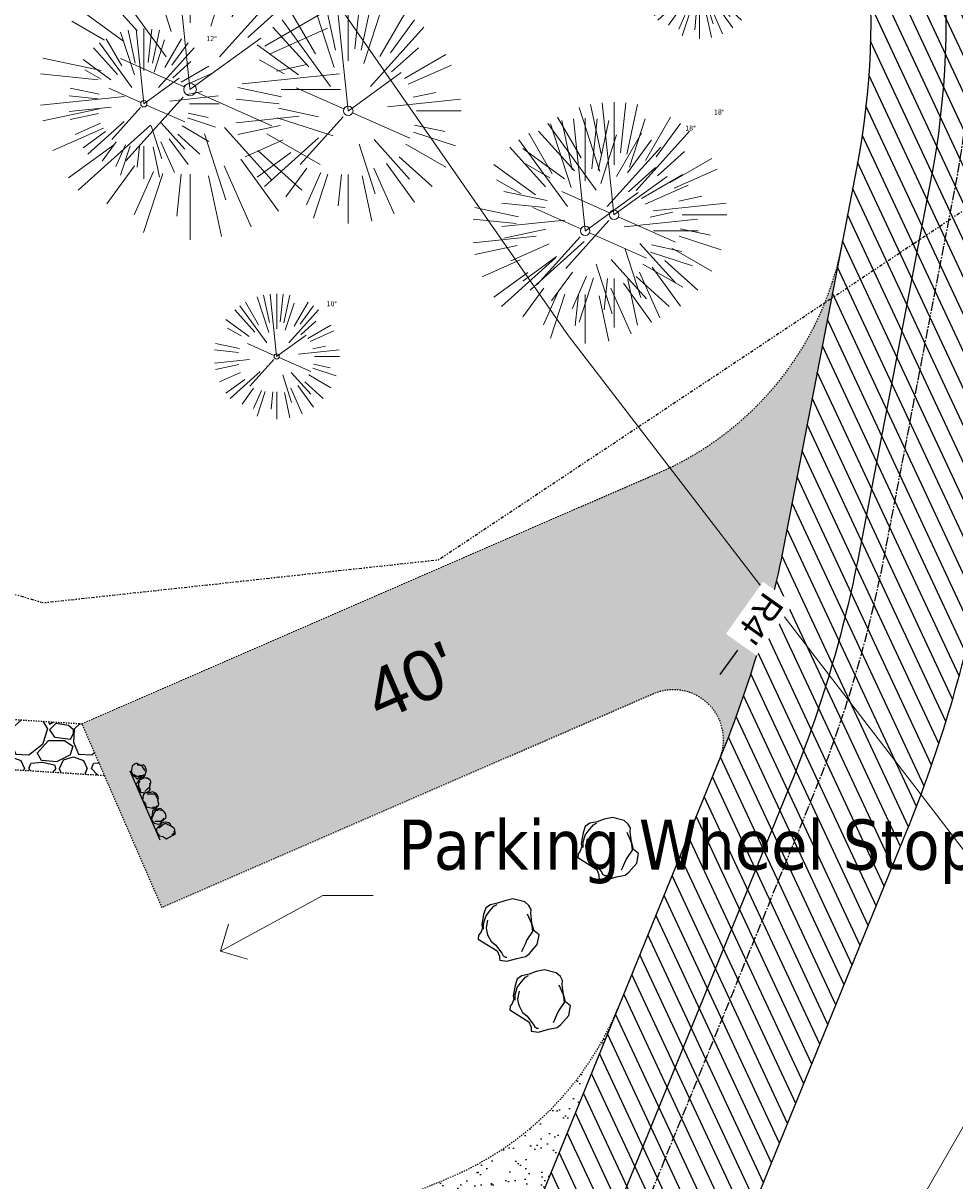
# Model space of a CAD drawing. Header units: feet. Extents: x 1133447 to 1140710, y 647622 to 649877.
# Tile 71 of 84: x 1135031 to 1135105, y 649032 to 649125. Entities that reach past the tile are written whole.
import ezdxf
from ezdxf import colors
from ezdxf.entities.mleader import LeaderData, LeaderLine
from ezdxf.lldxf.tags import DXFTag
from ezdxf.math import Vec2, Vec3

# ---------------------------------------------------------------- set-up
doc = ezdxf.new("R2010")
doc.units = ezdxf.units.FT
doc.header["$MEASUREMENT"] = 0
for name, pattern in [('CENTER2', [1.125, 0.75, -0.125, 0.125, -0.125]), ('DIVIDE2', [0.625, 0.25, -0.125, 0, -0.125, 0, -0.125]), ('RAD', [0.13, 0.08, -0.05])]:
    doc.linetypes.add(name, pattern=pattern)
for name, color, linetype in [('-BARRIERROCK', 6, 'Continuous'), ('C-CAMPSITE-PADS', 6, 'Continuous'), ('C-PRKG-ASPH', 8, 'Continuous'), ('C-PRKG-GRVL', 8, 'Continuous'), ('C-PRKG-WHEL-STOP', 9, 'Continuous'), ('C-ROAD-ASPHALT', 1, 'Continuous'), ('C-ROAD-CNTR', 1, 'CENTER2'), ('C-ROAD-GRVL', 1, 'RAD'), ('C-SWLK-GRVL', 6, 'RAD'), ('C-SWLK-GRVL-PATT', 8, 'Continuous'), ('C-UTIL-WATER-MEP', 7, 'WATER (.5x)'), ('G-TEXT-ST02', 2, 'Continuous'), ('G-XREF', 7, 'Continuous'), ('L-BARRIERROCK', 6, 'Continuous'), ('V-FLOOD-PLAIN', 2, 'DIVIDE2')]:
    doc.layers.add(name, color=color, linetype=linetype)
doc.layers.add('V-ANNO-TEXT', color=7, linetype='Continuous', lineweight=13, plot=False)
for name, color, linetype, lineweight in [('V-SITE-VEGE', 8, 'Continuous', 18), ('V-SITE-VEGE-TEXT', 8, 'Continuous', 18), ('V-UTIL-WATR-LINE', 8, 'WATER', 15)]:
    doc.layers.add(name, color=color, linetype=linetype, lineweight=lineweight)
doc.styles.add('Arial', font='arial.ttf')
doc.styles.add('Normal', font='arial.ttf', dxfattribs={"height": 0.1})
doc.styles.add('SEI-Dim & Leader', font='tahoma.ttf')
doc.styles.get("Standard").update_dxf_attribs({"font": 'arial.ttf'})
tags = doc.linetypes.add('WATER', pattern='A,1.5,-0.2,["W",Standard,S=0.08,R=0,X=-0.1,Y=-0.04],-0.05', length=1.75).pattern_tags.tags
tags[6] = DXFTag(74, 10)
tags = doc.linetypes.add('WATER (.5x)', pattern='A,0.75,-0.2,["W",Standard,S=0.08,R=0,X=-0.1,Y=-0.04],-0.05', length=1).pattern_tags.tags
tags[6] = DXFTag(74, 10)
doc.dimstyles.new('Plan', dxfattribs={"dimscale": 20, "dimtxt": 0.1, "dimasz": 0.12, "dimexe": 0.0625, "dimexo": 0.0625, "dimgap": 0.08, "dimtad": 0, "dimdec": 0, "dimzin": 0, "dimdsep": 46, "dimtxsty": 'Normal', "dimcen": 0, "dimclrd": 256, "dimclre": 256, "dimclrt": 256, "dimaunit": 1, "dimadec": 4, "dimazin": 0, "dimtfac": 1, "dimtdec": 0, "dimtofl": 0, "dimtmove": 0, "dimatfit": 3, "dimfxl": 1, "dimtfill": 1, "dimtolj": 1, "dimtzin": 0, "dimlwd": -1, "dimlwe": -1, "dimarcsym": 0})
pattern_1 = [(37.50000000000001, (0, 0), (-0.06299335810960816, 1.926823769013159), [0, -1.52, 0, -1.7, 0, -1.625]), (7.499999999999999, (0, 0), (1.769776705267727, 2.82214606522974), [0, -0.82, 0, -1.37, 0, -0.525]), (327.5, (-1.23, 0), (3.114141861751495, 0.005659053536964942), [0, -0.5, 0, -1.8, 0, -2.35]), (317.5, (-1.23, 0), (3.006126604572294, 0.8776755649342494), [0, -0.25, 0, -1.18, 0, -1.35])]

# ---------------------------------------------------------------- blocks, each defined once
blk = doc.blocks.new('V-SITE-VEGE-Coniferious Tree 2')
at = {"color": 0, "linetype": 'ByBlock'}
for p, q in [((-0.06264093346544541, 0.1926377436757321), (-0.1545378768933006, 0.4755369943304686)), ((-0.0574950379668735, 0.2703678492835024), (-0.1039851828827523, 0.4890788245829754)), ((-0.0003172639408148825, 0.0025937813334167), (-0.05229705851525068, 0.4972664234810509)), ((-3.601054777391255e-05, 0.2219193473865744), (-3.601054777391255e-05, 0.5000060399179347)), ((0.02890183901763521, 0.2753366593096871), (0.05222503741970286, 0.4972664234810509)), ((0.0571938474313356, 0.2692740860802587), (0.1039131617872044, 0.4890788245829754)), ((-0.1460065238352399, 0.2528363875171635), (-0.2500390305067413, 0.4330260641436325)), ((0.06850648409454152, 0.2109817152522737), (0.1382469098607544, 0.425630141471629)), ((0.139142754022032, 0.2410654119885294), (0.2499670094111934, 0.4330260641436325)), ((-0.07913071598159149, 0.1088658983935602), (-0.2939353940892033, 0.4045257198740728)), ((0.1868724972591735, 0.2572635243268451), (0.2938633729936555, 0.4045257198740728)), ((-0.1756943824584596, 0.1950752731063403), (-0.3346129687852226, 0.3715878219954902)), ((0.09777767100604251, 0.108636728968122), (0.3345409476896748, 0.3715878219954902)), ((-0.2201011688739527, 0.1598873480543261), (-0.4045617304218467, 0.2938993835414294)), ((0.1919663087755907, 0.1728666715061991), (0.3115823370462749, 0.2805763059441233)), ((0.2487690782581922, 0.143647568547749), (0.4329900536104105, 0.2500030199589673)), ((-0.2844040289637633, 0.1641894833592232), (-0.393144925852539, 0.2269610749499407)), ((0.2658942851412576, 0.1183972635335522), (0.4567507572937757, 0.2033670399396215)), ((-0.0009318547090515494, -0.0006770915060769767), (0.2349564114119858, 0.1707208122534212)), ((-0.2961437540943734, 0.06292784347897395), (-0.4891148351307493, 0.1039491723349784)), ((-0.01992166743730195, 0.008854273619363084), (-0.2318825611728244, 0.1032199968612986)), ((0.2872695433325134, 0.06106323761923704), (0.3884790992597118, 0.08257391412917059)), ((-0.3060292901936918, 0.03215663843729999), (-0.4973024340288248, 0.05226104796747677)), ((0.173080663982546, 0.01818771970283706), (0.497230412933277, 0.05226104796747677)), ((0.3024988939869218, 0), (0.4999700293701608, 0)), ((-0.2182782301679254, -0.02292736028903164), (-0.4973024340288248, -0.05226104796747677)), ((-0.02300503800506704, -0.02554197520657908), (-0.2137781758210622, -0.2373882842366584)), ((0.01849546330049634, -0.008260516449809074), (0.2719985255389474, -0.1211160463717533)), ((-0.302185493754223, -0.0642195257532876), (-0.4891148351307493, -0.1039491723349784)), ((0.2936342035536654, -0.06241742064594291), (0.4274066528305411, -0.09084484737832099)), ((0.2891445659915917, -0.09395946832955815), (0.4755009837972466, -0.1545018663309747)), ((-0.2881436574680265, -0.1282723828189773), (-0.4568227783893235, -0.2033670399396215)), ((-0.1320480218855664, -0.1188660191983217), (-0.3716238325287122, -0.3345769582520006)), ((0.04781873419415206, -0.1473038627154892), (0.1192466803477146, -0.3671294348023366)), ((0.1143820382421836, -0.1271057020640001), (0.2718110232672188, -0.301920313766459)), ((0.2555295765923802, -0.1475434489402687), (0.4329900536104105, -0.2500030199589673)), ((-0.254528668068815, -0.1848980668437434), (-0.4045617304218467, -0.2938993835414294)), ((0.2253521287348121, -0.2029399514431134), (0.3715518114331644, -0.3345769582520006)), ((-0.1842986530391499, -0.2536176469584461), (-0.2766747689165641, -0.3807650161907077)), ((0.1131111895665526, -0.2541280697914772), (0.2033310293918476, -0.4567867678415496)), ((0.1688618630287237, -0.2324611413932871), (0.2938633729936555, -0.4045257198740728)), ((-0.1213812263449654, -0.2725449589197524), (-0.1855903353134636, -0.4167758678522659)), ((-0.09098502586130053, -0.2799408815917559), (-0.1545378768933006, -0.4755369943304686)), ((-0.02966136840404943, -0.2817638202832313), (-0.04434904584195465, -0.4216092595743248)), ((-3.601054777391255e-05, -0.2817638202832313), (-3.601054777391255e-05, -0.5000060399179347)), ((0.06104806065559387, -0.2873055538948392), (0.1039131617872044, -0.4890788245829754))]:
    blk.add_line(p, q, dxfattribs=at)
blk.add_circle((-3.601054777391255e-05, 0), 0.02083358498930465)
blk = doc.blocks.new('_Open90')
at = {"color": 0, "linetype": 'ByBlock', "lineweight": -2}
for p, q in [((-0.5, 0.5), (0, 0)), ((0, 0), (-1, 0)), ((0, 0), (-0.5, -0.5))]:
    blk.add_line(p, q, dxfattribs=at)
blk = doc.blocks.new("5'_BarrierRock")
at = {"layer": 'L-BARRIERROCK', "flags": 128}
for points in [[(3.796977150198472, 25.21031587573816), (-3.971151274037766, 23.41838866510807), (-10.84293678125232, 21.02912666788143), (-17.7147222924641, 19.53586684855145), (-22.19627771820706, 16.54930863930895), (-24.28770915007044, 10.27760197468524), (-26.0803419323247, 0.1233349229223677), (-25.48279766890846, -2.863184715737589), (-26.97668484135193, -7.044335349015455), (-29.06806322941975, -9.732226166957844), (-29.36686187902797, -13.31608058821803), (-11.14168239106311, -24.66494006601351), (-9.05030400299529, -29.74205430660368), (-9.05030400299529, -31.53398151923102), (-8.751505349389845, -33.62457612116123), (-1.87971984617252, -34.52053972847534), (7.680988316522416, -31.83264891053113), (16.04666099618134, -30.04072169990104), (19.63192655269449, -27.3528308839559), (27.10125632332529, -18.69186222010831), (28.89388910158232, -9.433597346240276), (24.11353502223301, -5.551075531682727), (22.02210359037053, 1.616633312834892), (21.42455933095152, 6.096412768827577), (20.82701507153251, 11.17356558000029), (21.12581372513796, 15.05604882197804), (19.03438229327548, 18.63990324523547), (15.15031808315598, 22.22375766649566), (3.796977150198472, 25.21031587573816)], [(-24.28770915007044, -3.759148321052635), (-24.28770915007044, 1.317965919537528), (-22.19627771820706, 8.187007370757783), (-18.61101215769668, 13.26412161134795), (-14.42820234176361, 18.04260703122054), (-11.44048104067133, 19.83453424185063)], [(-20.40364493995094, 4.603152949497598), (-21.8975321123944, -2.56455589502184), (-21.29998785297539, -6.447039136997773), (-20.40364493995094, -9.433597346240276), (-17.11717803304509, -15.70534258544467), (-12.93431516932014, -18.99052961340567), (-6.958872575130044, -26.75553466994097), (-5.46498540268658, -29.44342548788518), (-3.373607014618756, -30.63801791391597), (-1.87971984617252, -30.63801791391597)], [(17.54049512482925, 10.8748981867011), (21.62729471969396, 1.526720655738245), (22.61964785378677, -6.148371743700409), (17.24174951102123, -14.21204419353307), (15.44911673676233, -18.39319482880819), (13.35768530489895, -22.87301285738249), (12.1625967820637, -25.56090367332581)]]:
    blk.add_lwpolyline(points, dxfattribs=at)
blk = doc.blocks.new("3'_BarrierRock")
at = {"layer": '-BARRIERROCK', "flags": 128}
for points in [[(7.788745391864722, -10.83599130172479), (15.37584164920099, -7.013299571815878), (15.29339322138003, 5.772875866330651), (15.53940092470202, 11.48821756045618), (12.61293536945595, 13.25443124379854), (9.559602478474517, 14.020650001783), (7.896299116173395, 15.17149251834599), (5.0074623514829, 15.27774238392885), (1.184128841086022, 13.5566322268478), (-1.773717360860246, 12.30032189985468), (-4.668762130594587, 12.49504304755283), (-6.532605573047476, 12.75826500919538), (-9.693894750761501, 10.83101043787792), (-13.81968260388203, 6.597990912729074), (-15.03526147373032, 2.502188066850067), (-15.26967657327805, -0.6090469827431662), (-14.52306864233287, -2.735788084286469), (-13.24140319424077, -4.423817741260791), (-11.73157866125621, -10.28614114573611), (-10.431383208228, -14.56568854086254), (-7.82677889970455, -16.37545728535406), (-5.721542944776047, -17.40100748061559), (3.706213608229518, -16.32156577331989), (7.788745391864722, -10.83599130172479)], [(-9.711106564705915, -10.39331387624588), (-10.5300777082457, -7.445199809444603), (-11.71742566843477, -0.8881917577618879), (-11.78460385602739, 1.381934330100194), (-12.21957472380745, 2.822567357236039), (-12.05729048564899, 4.284038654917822), (-10.69748708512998, 6.20744678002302), (-9.49682440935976, 7.089662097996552), (-8.10341169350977, 7.878026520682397), (-6.436167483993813, 9.303217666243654), (-4.026830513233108, 11.00878191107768), (-1.773717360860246, 12.30032189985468)], [(8.960381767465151, 12.60775377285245), (12.36066444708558, 11.15115335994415), (13.19341137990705, 9.417106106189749), (13.26279921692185, 7.683076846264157), (13.26279921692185, 5.810297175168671)]]:
    blk.add_lwpolyline(points, dxfattribs=at)
blk = doc.blocks.new('Wheel_Stop')
at = {"layer": 'Defpoints'}
blk.add_line((-35.99999999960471, 6.749999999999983), (36, 6.749999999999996), dxfattribs=at)
at = {"layer": 'L-BARRIERROCK'}
for name, p, xscale, yscale, zscale, rotation in [("3'_BarrierRock", (-29.38382167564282, -2.169359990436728), 0.4999999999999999, 0.4999999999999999, 0.4999999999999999, 185.0722838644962), ("5'_BarrierRock", (-14.1621457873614, -1.887886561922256), 0.25, 0.25, 0.25, 185.0722838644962), ("3'_BarrierRock", (2.711236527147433, -1.001804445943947), 0.4999999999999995, 0.4999999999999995, 0.4999999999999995, 145.0722838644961), ("5'_BarrierRock", (19.27620131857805, -0.7989231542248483), 0.25, 0.25, 0.25, 225.0722838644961), ("5'_BarrierRock", (33.95408758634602, -0.1712785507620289), 0.2499999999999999, 0.2499999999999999, 0.2499999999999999, 307.3245524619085)]:
    blk.add_blockref(name, p, dxfattribs=dict(at, xscale=xscale, yscale=yscale, zscale=zscale, rotation=rotation))
blk = doc.blocks.new('C_PBASE-PACTOLA_02403811')
at = {"layer": 'C-ROAD-ASPHALT'}
blk.add_lwpolyline([(1134969.657277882, 648753.0477392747), (1135036.873309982, 648902.1641641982, 0.009218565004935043), (1135044.254367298, 648919.3790657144), (1135101.509820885, 649060.0203951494, 0.04927264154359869), (1135107.544114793, 649080.3791714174), (1135113.245677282, 649110.0761826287, 0.3025232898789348), (1135079.742163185, 649189.7952543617), (1135017.583038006, 649231.0012923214, 0.03670103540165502), (1134952.658282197, 649267.4907225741), (1134930.361796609, 649277.95101182, 0.265468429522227), (1134828.518541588, 649269.7547374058), (1134807.494103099, 649255.3935736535, 0.04164346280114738), (1134780.654611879, 649233.5777859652), (1134706.829601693, 649162.5981949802, 0.05765878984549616)], format="xyb", dxfattribs=at)
blk.add_lwpolyline([(1134609.502741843, 649004.1715281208, -0.08481675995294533), (1134717.918854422, 649151.0643979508), (1134791.743864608, 649222.0439889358, -0.04164346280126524), (1134816.518779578, 649242.1816391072), (1134837.543218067, 649256.5428028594, -0.2654684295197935), (1134923.566161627, 649263.4658695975), (1134945.862647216, 649253.0055803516, -0.03670103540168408), (1135008.742528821, 649217.6654234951), (1135070.901654, 649176.4593855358, -0.3025232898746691), (1135097.532652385, 649113.0929439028), (1135091.831089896, 649083.3959326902, -0.0492726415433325), (1135086.690765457, 649066.0532714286), (1135029.43531187, 648925.4119419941, -0.009218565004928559), (1135022.286728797, 648908.7392420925), (1134970.105907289, 648792.9779079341, 0.09466954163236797), (1134957.786175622, 648834.7349342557), (1134921.92741579, 648904.3472810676, 0.300313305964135), (1134722.086161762, 649016.5601342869), (1134632.500993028, 649010.1122188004, 0.09071439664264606)], format="xyb", close=True, dxfattribs=at)
at = {"layer": 'C-ROAD-CNTR', "flags": 128}
blk.add_lwpolyline([(1134682.815781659, 648422.2458494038), (1134669.21986276, 648425.8462855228, -0.1774687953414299), (1134620.150062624, 648460.1534391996), (1134616.502637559, 648465.3792168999, -0.1042089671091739), (1134576.197064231, 648560.2628234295), (1134558.554057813, 648650.0509356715, -0.01381007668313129), (1134553.979962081, 648677.2843639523), (1134544.902369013, 648742.2703875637, -0.09433329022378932), (1134550.434197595, 648854.3354307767), (1134558.997505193, 648889.7214101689, -0.1428635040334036), (1134712.374228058, 649156.8312964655), (1134786.199238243, 649227.8108874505, -0.04164346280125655), (1134812.006441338, 649248.7876063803), (1134833.030879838, 649263.1487701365, -0.2654684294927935), (1134926.96397912, 649270.7084407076), (1134949.260464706, 649260.2481514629, -0.03670103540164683), (1135013.162783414, 649224.3333579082), (1135075.321908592, 649183.1273199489, -0.3025232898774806), (1135105.389164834, 649111.5845632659), (1135099.687602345, 649081.8875520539, -0.04927264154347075), (1135094.100293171, 649063.036833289), (1135036.844839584, 648922.3955038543, -0.009218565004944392), (1135029.58001939, 648905.4517031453), (1134962.363987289, 648756.3352782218, -0.01915469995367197), (1134945.301367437, 648722.0511597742), (1134909.791676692, 648657.06607992, -0.111236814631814), (1134866.238656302, 648607.5744966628), (1134762.181369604, 648532.0907847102, 0.3229446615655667), (1134716.395894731, 648393.2215671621), (1134719.721086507, 648382.7059234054, -0.1714240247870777), (1134715.287797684, 648249.5554414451), (1134707.163513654, 648228.7837741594, -0.02272318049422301), (1134688.713657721, 648187.2766264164, 0.05045028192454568), (1134653.344169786, 648094.1277041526)], format="xyb", dxfattribs=at)
at = {"layer": 'C-ROAD-GRVL'}
blk.add_line((1135042.107262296, 649053.9421080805), (1135035.721967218, 649068.6127591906), dxfattribs=at)
at = {"layer": 'C-ROAD-GRVL', "flags": 128}
for points in [[(1135096.336044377, 649106.8603223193, -0.2475269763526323), (1135081.761466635, 649088.6511193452), (1135035.721967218, 649068.6127591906)], [(1135086.690765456, 649066.0532714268, 0.6507244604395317), (1135081.305408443, 649071.0028184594)], [(1135020.903927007, 649014.1641973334), (1135064.909235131, 649032.3206276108, 0.200853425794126), (1135078.528832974, 649046.0044382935)]]:
    blk.add_lwpolyline(points, format="xyb", dxfattribs=at)
blk.add_lwpolyline([(1135081.305408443, 649071.0028184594), (1135042.107262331, 649053.942108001)], dxfattribs=at)
at = {"layer": 'C-SWLK-GRVL', "flags": 128}
for points in [[(1134989.904089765, 649071.5463200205), (1135035.721967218, 649068.6127591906)], [(1134989.461592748, 649067.5664611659), (1135037.516511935, 649064.4896702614)]]:
    blk.add_lwpolyline(points, dxfattribs=at)
at = {"layer": 'C-UTIL-WATER-MEP', "flags": 128}
blk.add_lwpolyline([(1134713.292159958, 648416.2441137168), (1134669.731849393, 648427.7796426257, -0.1774687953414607), (1134621.79009064, 648461.2981261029), (1134618.142665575, 648466.5239038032, -0.1042089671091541), (1134578.159536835, 648560.6484414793), (1134560.516530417, 648650.4365537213, -0.01381007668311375), (1134555.960731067, 648677.5610482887), (1134546.883138, 648742.5470719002, -0.09433329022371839), (1134552.378087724, 648853.8650148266), (1134560.941395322, 648889.2509942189, -0.1428635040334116), (1134713.760384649, 649155.3895718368), (1134787.585394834, 649226.3691628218, -0.04164346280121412), (1134813.134525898, 649247.1361145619), (1134834.158964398, 649261.4972783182, -0.2654684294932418), (1134926.114524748, 649268.8977979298), (1134948.411010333, 649258.437508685, -0.03670103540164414), (1135012.057719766, 649222.6663743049), (1135074.216844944, 649181.4603363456, -0.302523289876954), (1135103.425036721, 649111.961658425), (1135097.723474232, 649082.264647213, -0.04927264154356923), (1135092.247911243, 649063.7909428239), (1135034.992457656, 648923.1496133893, -0.009218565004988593), (1135027.756696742, 648906.273587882), (1134960.540664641, 648757.1571629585, -0.01915469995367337), (1134943.546295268, 648723.0101809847), (1134908.036604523, 648658.0251011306, -0.1112368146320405), (1134865.064291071, 648609.1934056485), (1134761.007004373, 648533.7096936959, 0.1574684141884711), (1134714.965670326, 648470.6755079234, 0.1574684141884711)], format="xyb", dxfattribs=at)
at = {"layer": 'C-PRKG-WHEL-STOP', "xscale": 0.08333333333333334, "yscale": 0.08333333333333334, "zscale": 0.08333333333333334, "rotation": 113.5207362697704}
blk.add_blockref('Wheel_Stop', (1135041.264211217, 649062.3000785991), dxfattribs=at)
at = {"layer": 'L-BARRIERROCK', "xscale": 0.08333333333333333, "yscale": 0.08333333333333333, "zscale": 0.08333333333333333}
for p in [(1135077.719573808, 649059.0424086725), (1135069.781940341, 649052.5377424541), (1135072.295921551, 649046.8696477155)]:
    blk.add_blockref("5'_BarrierRock", p, dxfattribs=at)
at = {"layer": 'C-CAMPSITE-PADS', "insert": (1135057.856241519, 649072.4292515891), "char_height": 4, "attachment_point": 1, "rotation": 23.476974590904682, "style": 'Arial'}
blk.add_mtext_dynamic_manual_height_columns("40'", width=0.8890231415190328, gutter_width=1, heights=[0], dxfattribs=at)
blk = doc.blocks.new('C_PHTCH-PACTOLA_02403811')
at = {"layer": 'C-PRKG-ASPH'}
h = blk.add_hatch(dxfattribs=at)
h.set_pattern_fill('ANSI31', color=256, scale=10, angle=70)
h.set_pattern_definition([(115, (0, 0), (-1.132884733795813, -0.5282728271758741), [])])
edge = h.paths.add_edge_path(flags=16)
edge.add_arc((1135093.567290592, 648760.3570235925), 541.9999999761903, 143.5703577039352, 153.2664360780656, ccw=False)
edge.add_arc((1135093.567290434, 648760.3570237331), 541.9999997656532, 133.8742793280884, 143.5703577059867, ccw=False)
edge.add_line((1134717.918854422, 649151.0643979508), (1134791.743864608, 649222.0439889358))
edge.add_arc((1134924.814897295, 649083.6384245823), 191.9999999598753, 124.33581191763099, 133.8742793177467, ccw=False)
edge.add_line((1134816.518779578, 649242.1816391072), (1134837.543218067, 649256.5428028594))
edge.add_arc((1134886.614896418, 649184.7029087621), 87.00000000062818, 64.86660358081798, 124.33581191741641, ccw=False)
edge.add_line((1134923.566161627, 649263.4658695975), (1134945.862647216, 649253.0055803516))
edge.add_arc((1134736.896871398, 648807.5874571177), 491.9999999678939, 56.45911934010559, 64.86660355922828, ccw=False)
edge.add_line((1135008.742528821, 649217.6654234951), (1135070.901654, 649176.4593855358))
edge.add_arc((1135036.644680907, 649124.7828938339), 62.00000000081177, -10.868034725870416, 56.45911933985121, ccw=False)
edge.add_line((1135097.532652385, 649113.0929439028), (1135091.831089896, 649083.3959326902))
edge.add_arc((1135001.481196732, 649100.7423100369), 92.00000001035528, 337.8486329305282, 349.13196525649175, ccw=False)
edge.add_line((1135086.690765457, 649066.0532714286), (1135029.43531187, 648925.4119419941))
edge.add_arc((1134573.749357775, 649110.9228871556), 491.9999995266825, 335.73595333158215, 337.84863296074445, ccw=False)
edge.add_line((1135022.286728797, 648908.7392420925), (1134970.105907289, 648792.9779079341))
edge.add_line((1134970.105907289, 648792.9779079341), (1134955.070696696, 648759.622817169))
edge.add_arc((1134506.533324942, 648961.8064625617), 492.0000003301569, 331.3465562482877, 335.7359533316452, ccw=False)
edge.add_line((1134938.281078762, 648725.8872446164), (1134902.771388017, 648660.9021647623))
edge.add_arc((1134778.161263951, 648728.9926705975), 142.0000000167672, 305.95733191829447, 331.34655630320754, ccw=False)
edge.add_line((1134861.541195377, 648614.0501326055), (1134757.483908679, 648538.5664206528))
edge.add_arc((1134835.579196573, 648430.9089730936), 133.0000000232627, 125.9573319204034, 166.4171722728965)
edge.add_arc((1134672.277915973, 648470.363906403), 35.00000000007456, 244.10855969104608, 346.41717227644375, ccw=False)
edge.add_arc((1134691.461854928, 648509.9128519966), 78.95614352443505, 214.9055155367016, 244.1168481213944, ccw=False)
edge.add_line((1134626.710174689, 648464.732186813), (1134623.062749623, 648469.9579645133))
edge.add_arc((1134821.506139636, 648608.4650796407), 241.9999999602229, 191.1167612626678, 214.9138039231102, ccw=False)
edge.add_line((1134584.046954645, 648561.8052956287), (1134566.403948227, 648651.5934078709))
edge.add_arc((1135049.172208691, 648746.4554480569), 491.9999999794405, 187.9519260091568, 191.1167612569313, ccw=False)
edge.add_line((1134561.903038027, 648678.391101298), (1134552.825444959, 648743.3771249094))
edge.add_arc((1134842.017716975, 648783.7730382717), 292.0000000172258, 166.3961174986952, 187.9519260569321, ccw=False)
edge.add_line((1134558.209758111, 648852.4537669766), (1134566.77306571, 648887.8397463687))
edge.add_arc((1135093.567290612, 648760.357023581), 542.0000000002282, 158.0478401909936, 166.396117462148, ccw=False)
edge.add_arc((1135093.567290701, 648760.357023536), 542.0000000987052, 153.2664360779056, 158.0478401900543, ccw=False)
edge = h.paths.add_edge_path()
edge.add_line((1134664.934415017, 648091.0186503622), (1134641.753924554, 648097.236757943))
edge.add_arc((1135131.441785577, 647965.8792352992), 506.9999999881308, 154.1154939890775, 164.9840567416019, ccw=False)
edge.add_arc((1135131.44177555, 647965.8792402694), 506.9999887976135, 153.4314984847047, 154.115493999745, ccw=False)
edge.add_arc((1134241.513528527, 648410.9103548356), 488.0000000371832, 333.4314984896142, 338.6383717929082)
edge.add_line((1134695.987914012, 648233.1548120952), (1134704.112198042, 648253.9264793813))
edge.add_arc((1134529.027803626, 648322.4060737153), 188.0000000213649, 338.6383717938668, 377.1954705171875)
edge.add_arc((1134651.306425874, 648360.2470375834), 60.00000000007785, 17.1954705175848, 74.97265706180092)
edge.add_line((1134666.863224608, 648418.1951696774), (1134661.500576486, 648419.8056636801))
edge.add_arc((1134691.489318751, 648509.9450223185), 94.99699278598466, 223.9418846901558, 251.5980721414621, ccw=False)
edge.add_arc((1134691.535842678, 648509.9839590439), 95.05751145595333, 214.9165962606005, 223.9393241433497, ccw=False)
edge.add_line((1134613.590003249, 648455.5746160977), (1134609.942525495, 648460.8004692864))
edge.add_arc((1134821.506139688, 648608.4650796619), 258.0000000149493, 191.1167612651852, 214.9138039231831, ccw=False)
edge.add_line((1134568.347173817, 648558.7203512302), (1134550.704167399, 648648.5084634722))
edge.add_arc((1135049.172208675, 648746.4554480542), 507.9999999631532, 187.9519260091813, 191.1167612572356, ccw=False)
edge.add_line((1134546.056886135, 648676.177626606), (1134536.979293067, 648741.163650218))
edge.add_arc((1134842.01771694, 648783.7730382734), 307.9999999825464, 166.3961174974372, 187.9519260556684, ccw=False)
edge.add_line((1134542.658637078, 648856.2170945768), (1134551.221944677, 648891.6030739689))
edge.add_arc((1135093.567290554, 648760.3570237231), 557.9999999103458, 163.9213237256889, 166.3961174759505, ccw=False)
edge.add_arc((1134538.177323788, 648920.4382053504), 19.99999999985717, 343.9213237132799, 402.7699397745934)
edge.add_line((1134552.859048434, 648934.0193305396), (1134533.446357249, 648955.005204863))
edge.add_arc((1135093.567290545, 648760.3570234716), 592.9783928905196, 146.0187423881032, 160.8370986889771, ccw=False)
edge.add_line((1134601.857481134, 649091.7855040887), (1134616.582948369, 649064.0343807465))
edge.add_arc((1134620.999668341, 649066.3780071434), 5.000000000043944, 207.9515834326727, 327.0740857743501)
edge.add_arc((1135093.567290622, 648760.3570235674), 558.0000000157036, 133.8742793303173, 147.0740857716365, ccw=False)
edge.add_line((1134706.829601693, 649162.5981949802), (1134780.654611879, 649233.5777859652))
edge.add_arc((1134924.814897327, 649083.6384245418), 208.0000000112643, 124.3358119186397, 133.8742793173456, ccw=False)
edge.add_line((1134807.494103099, 649255.3935736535), (1134828.518541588, 649269.7547374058))
edge.add_arc((1134886.614896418, 649184.7029087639), 102.9999999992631, 64.86660357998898, 124.33581191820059, ccw=False)
edge.add_line((1134930.361796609, 649277.9510118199), (1134952.658282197, 649267.4907225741))
edge.add_arc((1134736.896871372, 648807.5874570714), 508.0000000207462, 56.4591193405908, 64.86660355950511, ccw=False)
edge.add_line((1135017.583038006, 649231.0012923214), (1135079.742163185, 649189.7952543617))
edge.add_arc((1135036.644680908, 649124.782893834), 77.99999999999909, -10.868034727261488, 56.45911934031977, ccw=False)
edge.add_line((1135113.245677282, 649110.0761826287), (1135107.544114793, 649080.3791714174))
edge.add_arc((1135001.481196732, 649100.7423100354), 108.0000000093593, 337.84863293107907, 349.131965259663, ccw=False)
edge.add_line((1135101.509820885, 649060.0203951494), (1135044.254367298, 648919.3790657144))
edge.add_arc((1134573.749357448, 649110.9228872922), 507.9999998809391, 335.7359533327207, 337.84863295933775, ccw=False)
edge.add_line((1135036.873309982, 648902.1641641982), (1134969.657277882, 648753.0477392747))
edge.add_arc((1134506.53332524, 648961.8064624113), 507.9999999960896, 331.346556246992, 335.73595333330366, ccw=False)
edge.add_line((1134952.321656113, 648718.215074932), (1134916.811965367, 648653.2299950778))
edge.add_arc((1134778.161263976, 648728.9926705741), 157.9999999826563, 305.9573319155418, 331.3465563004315, ccw=False)
edge.add_line((1134870.936117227, 648601.0988607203), (1134766.878830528, 648525.6151487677))
edge.add_arc((1134835.579196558, 648430.9089731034), 117.0000000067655, 125.9573319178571, 162.264860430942)
edge.add_arc((1134752.713885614, 648457.4106757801), 29.99999999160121, 162.264860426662, 196.8024120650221)
edge.add_arc((1134835.579196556, 648430.9089731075), 113.0000000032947, 170.9217318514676, 197.5476736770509)
edge.add_line((1134727.837491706, 648396.8395581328), (1134731.162683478, 648386.3239143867))
edge.add_arc((1134529.027802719, 648322.4060734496), 212.0000009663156, 11.340079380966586, 17.54767372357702, ccw=False)
edge.add_arc((1134529.055568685, 648322.403813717), 211.9732215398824, -20.64909134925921, 11.342153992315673, ccw=False)
edge.add_arc((1134759.869013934, 648235.3149369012), 34.72371615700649, 159.1871917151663, 239.4135572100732)
edge.add_line((1134742.200276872, 648205.422593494), (1134709.513, 648185.696))
edge.add_line((1134709.513, 648185.696), (1134698.996135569, 648181.0065459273))
edge.add_arc((1135131.441785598, 647965.8792352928), 483.0000000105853, 153.5511843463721, 164.9840567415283)
at = {"layer": 'C-PRKG-GRVL'}
h = blk.add_hatch(dxfattribs=at)
h.set_pattern_fill('AR-SAND', color=256)
h.set_pattern_definition(pattern_1)
edge = h.paths.add_edge_path()
edge.add_line((1135083.105476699, 649089.2842339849), (1135035.721967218, 649068.6127591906))
edge.add_line((1135035.721967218, 649068.6127591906), (1135042.107262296, 649053.9421080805))
edge.add_line((1135042.107262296, 649053.9421080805), (1135081.305408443, 649071.0028184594))
edge.add_arc((1135082.901732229, 649067.3351556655), 3.999999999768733, -18.691414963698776, 113.5207365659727, ccw=False)
edge.add_arc((1135001.481196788, 649100.74231002), 91.99999995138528, 337.8486329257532, 349.131965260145)
edge.add_line((1135091.831089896, 649083.3959326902), (1135096.336044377, 649106.8603223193))
edge.add_arc((1135071.784442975, 649111.5740118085), 24.99999999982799, 296.92612861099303, 349.1319652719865, ccw=False)
h = blk.add_hatch(dxfattribs=at)
h.set_pattern_fill('AR-SAND', color=256)
h.set_pattern_definition(pattern_1)
edge = h.paths.add_edge_path()
edge.add_line((1135064.909235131, 649032.3206276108), (1135020.903927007, 649014.1641973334))
edge.add_line((1135020.903927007, 649014.1641973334), (1135027.006439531, 648999.3736823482))
edge.add_line((1135027.006439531, 648999.3736823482), (1135057.280775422, 649011.8647631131))
edge.add_arc((1135058.806403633, 649008.1671343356), 4.000000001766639, -22.15136701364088, 112.4208659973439, ccw=False)
edge.add_line((1135062.511167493, 649006.6589152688), (1135078.528832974, 649046.0044382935))
edge.add_arc((1135055.374058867, 649055.4308074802), 24.99999999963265, 292.42086587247, 337.8486329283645, ccw=False)
at = {"layer": 'C-SWLK-GRVL-PATT'}
h = blk.add_hatch(dxfattribs=at)
h.set_pattern_fill('GRAVEL', color=256, scale=5)
h.set_pattern_definition([(228.012787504, (3.6, 5), (-40.00000000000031, -45.00000000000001), [0.67268, -66.5954402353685]), (184.969740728, (3.15, 4.5), (59.99999999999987, 5.000000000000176), [1.15434, -114.27962380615]), (132.510447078, (2, 4.4), (50.00000000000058, -54.99999999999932), [0.8139400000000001, -80.5801629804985]), (267.273689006, (0.05, 3.15), (5.000000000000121, 100.0000000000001), [1.05119, -104.067790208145]), (292.833654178, (0, 2.1), (-24.99999999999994, 60.00000000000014), [1.030775, -102.0468656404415]), (357.273689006, (0.4, 1.15), (-100.0000000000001, 5.000000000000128), [1.05119, -104.067790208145]), (37.6942404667, (1.45, 1.1), (-64.99999999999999, -49.99999999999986), [1.390145, -137.62424274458]), (72.2553283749, (2.55, 1.95), (35.00000000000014, 110), [1.31244, -129.9316074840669]), (121.429565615, (2.95, 3.2), (-40.0000000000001, 64.99999999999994), [1.05475, -104.420365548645]), (175.236358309, (2.4, 4.1), (54.99999999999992, -5.00000000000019), [1.20416, -59.0038128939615]), (222.397437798, (1.2, 4.2), (-59.99999999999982, -54.99999999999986), [1.55724, -154.1668750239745]), (138.814074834, (5, 3.1), (-35.00000000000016, 30), [0.5315049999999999, -52.61922406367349]), (171.46923439, (4.600000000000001, 3.45), (64.99999999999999, -9.999999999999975), [1.011185, -100.107557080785]), (225, (3.6, 3.6), (-5.551115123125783e-16, -4.999999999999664), [0.707105, -6.3639628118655]), (203.198590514, (3.25, 4.2), (24.99999999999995, 9.999999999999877), [0.38079, -37.6980755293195]), (291.801409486, (2.9, 4.050000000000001), (-4.99999999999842, 15.00000000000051), [0.538515, -26.3873090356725]), (30.96375653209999, (3.1, 3.55), (15.00000000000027, 9.999999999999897), [0.874645, -28.2801144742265]), (161.565051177, (3.85, 4), (10.00000000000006, -4.999999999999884), [0.632455, -15.178933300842]), (16.389540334, (0, 4.050000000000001), (49.99999999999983, 15.00000000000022), [0.886, -87.714225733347]), (70.3461759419, (0.8500000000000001, 4.3), (-20.0000000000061, -55.00000000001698), [0.7433049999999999, -73.58703873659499]), (293.198590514, (3.85, 5), (-9.999999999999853, 24.99999999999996), [0.761575, -37.3172905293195]), (343.610459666, (4.149999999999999, 4.3), (-49.99999999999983, 15.00000000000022), [0.8859999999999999, -87.71422573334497]), (339.44395478, (0, 0.95), (-25.00000000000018, 10.00000000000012), [0.8543999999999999, -41.86561872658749]), (294.775140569, (0.8, 0.65), (-25.00000000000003, 55.00000000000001), [0.71589, -70.87321531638]), (66.8014094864, (3.9, 0), (9.999999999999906, 24.99999999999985), [0.761575, -37.3172905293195]), (17.3540246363, (4.2, 0.7000000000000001), (-64.99999999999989, -19.99999999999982), [0.838155, -82.97711807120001]), (69.44395478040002, (1.45, 0), (-10.00000000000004, -24.99999999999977), [0.4272, -42.29281872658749]), (101.309932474, (3.6, 0), (-4.999999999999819, 20.00000000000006), [0.25495, -25.240147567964]), (165.963756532, (3.55, 0.25), (14.99999999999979, -5.000000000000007), [1.030775, -19.5847531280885]), (186.009005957, (2.55, 0.5), (50.00000000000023, 4.999999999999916), [0.9552499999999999, -94.56961587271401]), (303.690067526, (3.1, 3.1), (-4.999999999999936, 9.999999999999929), [0.7211099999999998, -17.30664637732]), (353.157226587, (3.5, 2.5), (85.00000000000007, -10.00000000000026), [1.25897, -124.6378131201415]), (60.9453959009, (4.75, 2.35), (-19.99999999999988, -34.99999999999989), [0.51478, -50.963370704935]), (90, (5, 2.8), (-4.999999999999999, 5), [0.3, -4.699999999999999]), (120.256437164, (2.45, 0.65), (20.00000000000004, -35.00000000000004), [0.69462, -68.76759994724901]), (48.01278750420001, (2.1, 1.25), (40, 44.99999999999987), [1.34536, -65.92276023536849]), (0, (3, 2.25), (5, 5), [1.3, -3.7]), (325.3048464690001, (4.3, 2.25), (50.0000000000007, -34.99999999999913), [0.7905699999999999, -78.26637150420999]), (254.054604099, (4.95, 1.8), (-5.000000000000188, -20.00000000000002), [0.72801, -35.6725394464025]), (207.645975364, (4.75, 1.1), (-94.99999999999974, -50.00000000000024), [1.185325, -117.347370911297]), (175.42607874, (3.7, 0.55), (-64.99999999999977, 5.000000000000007), [1.253995, -124.1453670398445])])
h.paths.add_polyline_path([(1135035.721967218, 649068.6127591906), (1134989.904089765, 649071.5463200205), (1134989.461592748, 649067.5664611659), (1135037.516511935, 649064.4896702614)])
blk = doc.blocks.new('*D404')
at = {"layer": 'Defpoints', "color": 0, "transparency": 16777216}
for p in [(1135085.223956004, 649070.5920371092), (1135082.901732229, 649067.3351556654)]:
    blk.add_point(p, dxfattribs=at)
at = {"layer": 'G-TEXT-ST02', "transparency": 16777216}
blk.add_line((1135088.010624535, 649074.5002948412), (1135086.61729027, 649072.5461659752), dxfattribs=at)
blk.add_solid([(1135086.291602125, 649072.7783883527), (1135086.942978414, 649072.3139435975), (1135085.223956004, 649070.5920371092)], dxfattribs=at)
at = {"layer": 'G-TEXT-ST02', "transparency": 16777216, "insert": (1135089.797121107, 649077.0058275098), "char_height": 2, "attachment_point": 5, "rotation": 234.51034572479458, "style": 'Normal', "bg_fill": 3, "box_fill_scale": 1.25, "bg_fill_color": 256, "bg_fill_true_color": 13158600, "bg_fill_transparency": 0}
blk.add_mtext("R4'", dxfattribs=at)
blk = doc.blocks.new('C_XBASE-PACTOLA_02403811')
at = {"layer": 'V-FLOOD-PLAIN', "flags": 128}
blk.add_lwpolyline([(1134914.782730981, 649486.6812236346), (1134964.912024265, 649449.9128447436), (1134986.127264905, 649409.6138352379), (1134975.347427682, 649311.0767022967), (1134958.917484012, 649205.057923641), (1134955.558909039, 649145.2391346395), (1134964.044928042, 649110.8634109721), (1134999.274655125, 649087.9986497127), (1135032.634643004, 649078.2829496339), (1135064.165377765, 649081.7137970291), (1135129.218654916, 649125.0400490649), (1135225.738491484, 649171.7426832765), (1135337.320879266, 649207.1686943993), (1135395.200465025, 649212.4327917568)], dxfattribs=at)
at = {"layer": 'V-UTIL-WATR-LINE', "flags": 128}
blk.add_lwpolyline([(1134946.432, 649283.888), (1135074.541151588, 649099.5990538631), (1135109.755, 649053.73), (1135113.62, 649049.674), (1135081.394236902, 648993.5410676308), (1135100.461075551, 648963.8033200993), (1135008.674239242, 648766.4398010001)], dxfattribs=at)
at = {"layer": 'V-SITE-VEGE'}
for p, xscale, yscale, zscale in [((1135084.999, 649127.815), 8.999891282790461, 8.999891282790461, 8.999891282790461), ((1135056.964, 649117.547), 17.99978256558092, 17.99978256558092, 17.99978256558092), ((1135078.167, 649109.251), 17.99978256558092, 17.99978256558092, 17.99978256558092), ((1135075.87, 649107.968), 17.99978256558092, 17.99978256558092, 17.99978256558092), ((1135051.249, 649097.943), 9.999879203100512, 9.999879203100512, 9.999879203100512)]:
    blk.add_blockref('V-SITE-VEGE-Coniferious Tree 2', p, dxfattribs=dict(at, xscale=xscale, yscale=yscale, zscale=zscale))
at = {"layer": 'V-SITE-VEGE', "rotation": 8.537736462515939e-07}
for p, xscale, yscale, zscale in [((1135044.339, 649119.264), 23.99971008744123, 23.99971008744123, 23.99971008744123), ((1135040.651, 649118.119), 11.99985504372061, 11.99985504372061, 11.99985504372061)]:
    blk.add_blockref('V-SITE-VEGE-Coniferious Tree 2', p, dxfattribs=dict(at, xscale=xscale, yscale=yscale, zscale=zscale))
at = {"layer": 'V-SITE-VEGE-TEXT', "char_height": 0.4, "attachment_point": 7, "style": 'SEI-Dim & Leader'}
for s, insert in [('12"', (1135045.6345625, 649123.119)), ('18"', (1135086.14234375, 649117.251)), ('18"', (1135083.84534375, 649115.968)), ('10"', (1135055.235302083, 649101.943))]:
    blk.add_mtext(s, dxfattribs=dict(at, insert=insert))
at = {"layer": 'V-ANNO-TEXT'}
ml = blk.add_multileader_mtext('Standard', dxfattribs=at)
ml.set_content('Parking Wheel Stop (Typ.)', color=256, style='SEI-Dim & Leader')
ml.set_leader_properties(color=256, linetype='ByLayer', lineweight=-1)
ml.set_arrow_properties(name='OPEN90')
ml.build(insert=Vec2(0, 0))
ml.multileader.update_dxf_attribs({"text_left_attachment_type": 2, "text_right_attachment_type": 2, "dogleg_length": 0.1, "arrow_head_size": 3.2, "scale": 40})
ctx = ml.context
ctx.base_point, ctx.scale, ctx.arrow_head_size, ctx.plane_origin = Vec3(1135058.933852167, 649054.9036308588), 40, 3.2, Vec3(1135046.759499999, 649050.4465)
ctx.left_attachment, ctx.right_attachment = 2, 2
notes = []
notes.append((ctx, [(0, (1, 1, 0), (1135054.933852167, 649054.9036308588), (1, 0), 4, [(0, [(1135046.759499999, 649050.4465)], 0, [])])]))
ctx.mtext.insert, ctx.mtext.width, ctx.mtext.flow_direction = Vec3(1135060.933852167, 649060.9703422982), 35.49754122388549, 5
for ctx, leaders in notes:
    for number, flags, end, landing, length, lines in leaders:
        leader = LeaderData()
        leader.index, (leader.has_last_leader_line, leader.has_dogleg_vector, leader.attachment_direction) = number, flags
        leader.last_leader_point, leader.dogleg_vector, leader.dogleg_length = Vec3(end), Vec3(landing), length
        for number, points, colour, breaks in lines:
            line = LeaderLine()
            line.index, line.vertices, line.color, line.breaks = number, Vec3.list(points), colors.encode_raw_color(colour), breaks
            leader.lines.append(line)
        ctx.leaders.append(leader)

msp = doc.modelspace()

# ---------------------------------------------------------------- block references
at = {"layer": 'G-XREF'}
msp.add_blockref('C_XBASE-PACTOLA_02403811', (0, 0), dxfattribs=at)

# ---------------------------------------------------------------- next in the draw order: block references
for name in ['C_PBASE-PACTOLA_02403811', 'C_PHTCH-PACTOLA_02403811']:
    msp.add_blockref(name, (0, 0), dxfattribs=at)

# ---------------------------------------------------------------- next in the draw order: dimensions: what is measured, and where the dimension line sits
at = {"layer": 'G-TEXT-ST02'}
dim = msp.add_radius_dim(center=(1135082.901732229, 649067.3351556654), mpoint=(1135085.223956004, 649070.5920371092), dimstyle='Plan', override={"dimgap": 0.06, "dimtih": 0, "dimtoh": 0, "dimpost": "'", "dimtfill": 1, "dimtolj": 0}, dxfattribs=at)
dim.commit()
dim.dimension.update_dxf_attribs({"geometry": '*D404', "text_midpoint": (1135089.797121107, 649077.0058275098)})

doc.saveas('drawing.dxf')
